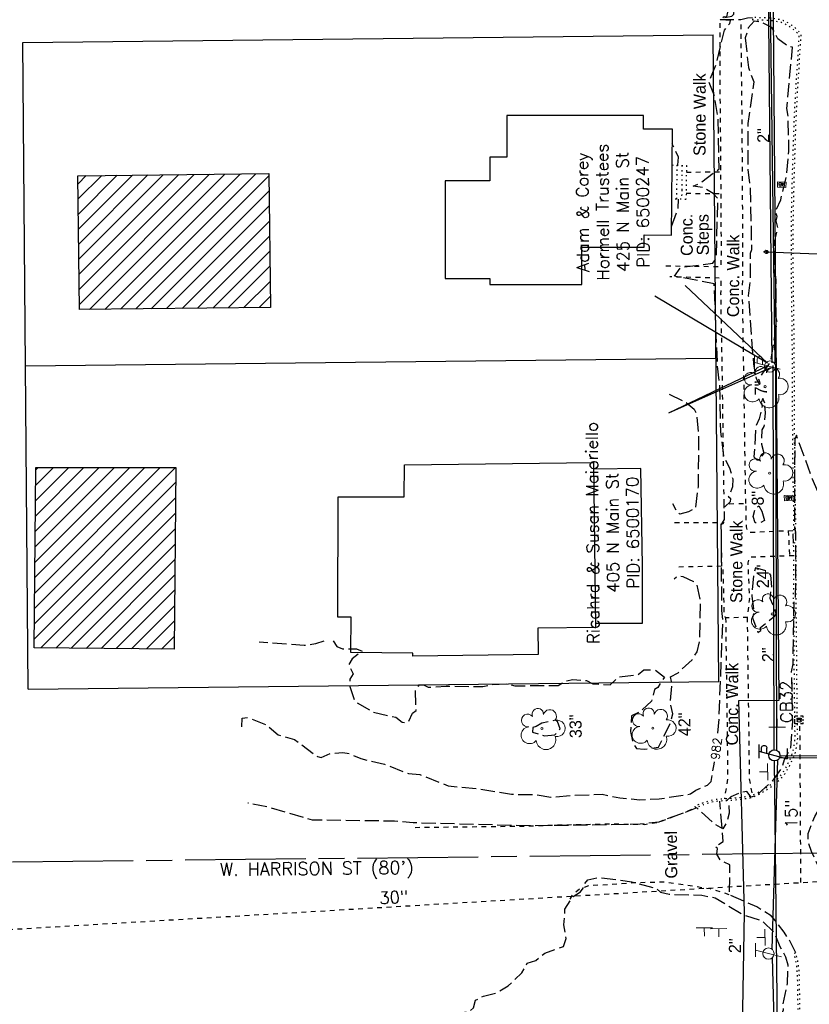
# Model space of a CAD drawing. Extents: x 2300122 to 2305194, y 360020 to 364238.
# Tile 60 of 93: x 2301605 to 2301788, y 362195 to 362423. Entities that reach past the tile are written whole.
import ezdxf
from ezdxf.enums import TextEntityAlignment as Align

# ---------------------------------------------------------------- set-up
doc = ezdxf.new("R2010")
doc.units = 0
doc.header["$LTSCALE"] = 20
doc.header["$MEASUREMENT"] = 0
doc.set_wipeout_variables(frame=1)
for name, pattern in [('CL', [2, 0.3, -0.15, 1.4, -0.15]), ('gasex', [0]), ('OhDOT_USTN1', [0.055, 0.014, -0.041]), ('OhDOT_USTN2', [0.11, 0.069, -0.041]), ('OhDOT_USTN3', [0.22, 0.165, -0.055]), ('OhDOT_USTN5', [0.11, 0.055, -0.055]), ('ohelecex', [0]), ('ohteleex', [0]), ('rowex', [0]), ('waterex', [0])]:
    doc.linetypes.add(name, pattern=pattern)
for name, color, linetype in [('BD_X_Building', 231, 'Continuous'), ('BD_X_Porch_or_Deck', 7, 'Continuous'), ('DR_X_Cells', 151, 'OhDOT_USTN2'), ('DR_X_Storm_Sewer', 151, 'OhDOT_USTN5'), ('DR_X_Text', 7, 'Continuous'), ('DT_X_Contour_Minor', 136, 'OhDOT_USTN3'), ('DT_X_Contour_Text', 7, 'Continuous'), ('DV_X_Property_Line', 7, 'Continuous'), ('PV_X_Curb', 120, 'OhDOT_USTN1'), ('PV_X_Driveway', 7, 'OhDOT_USTN5'), ('PV_X_EOP', 7, 'OhDOT_USTN3'), ('PV_X_Steps', 120, 'OhDOT_USTN1'), ('PV_X_Text', 7, 'Continuous'), ('PV_X_Walk', 120, 'OhDOT_USTN5'), ('RD_P_Cells', 7, 'Continuous'), ('RD_X_Cells', 7, 'Continuous'), ('RW_X_CL', 6, 'CL'), ('RW_X_Fee_RW', 6, 'rowex'), ('RW_X_Text', 7, 'Continuous'), ('SN_X_Public', 3, 'Continuous'), ('SV_X_Text_Name', 7, 'Continuous'), ('UT_X_Electric_Cells', 1, 'Continuous'), ('UT_X_Gas', 2, 'gasex'), ('UT_X_Gas_Text', 7, 'Continuous'), ('UT_X_Overhead_Electric', 1, 'ohelecex'), ('UT_X_Overhead_Telecom', 30, 'ohteleex'), ('UT_X_Telecom_Cells', 30, 'Continuous'), ('UT_X_Water', 133, 'waterex'), ('UT_X_Water_Cells', 133, 'Continuous'), ('VG_X_Cells', 3, 'Continuous'), ('VG_X_Text', 7, 'Continuous')]:
    doc.layers.add(name, color=color, linetype=linetype)
doc.layers.add('RD_P_Cells (Construction)', color=7, linetype='Continuous', lineweight=0)
doc.styles.add('Simplex Normal (0.14)', font='Simplex.shx')
doc.styles.add('Straight Normal (0.14) Font 30', font='font30.shx', dxfattribs={"height": 0.14})
doc.styles.add('Straight-Normal', font='font30.shx', dxfattribs={"height": 0.14})

# ---------------------------------------------------------------- blocks, each defined once
blk = doc.blocks.new('GCB-X')
at = {"layer": 'DR_X_Cells', "color": 121, "linetype": 'Continuous'}
for p, q in [((-0.0625, 0.0375), (-0.0375, 0.0375)), ((-0.0625, 0.0125), (-0.0625, 0.0375)), ((-0.0125, 0.0375), (0.0125, 0.0375)), ((0.0227, 0.0195), (0.0067, 0.0195)), ((0.0067, 0.0195), (0.0067, -0.0205)), ((0.0067, 0.0013), (0.0243, 0.0013)), ((0.0375, 0.0375), (0.0625, 0.0375)), ((0.0625, 0.0125), (0.0625, 0.0375)), ((-0.0625, -0.0375), (-0.0625, -0.0125)), ((-0.0625, -0.0375), (-0.0375, -0.0375)), ((-0.0125, -0.0375), (0.0125, -0.0375)), ((0.0067, -0.0205), (0.0243, -0.0205)), ((0.0375, -0.0375), (0.0625, -0.0375)), ((0.0625, -0.0375), (0.0625, -0.0125))]:
    blk.add_line(p, q, dxfattribs=at)
at = {"layer": 'DR_X_Cells', "color": 121, "linetype": 'Continuous', "extrusion": (0, 0, -1)}
for centre, radius, start, end in [((-0.014, 0), 0.0458, 344.81071, 15.18929), ((0.0184, 0.0074), 0.0127, 21.56032, 158.43968), ((-0.0198, 0.0101), 0.00986, 106.99872, 243.17932), ((-0.0199, -0.0096), 0.0117, 112.0547, 247.9453)]:
    blk.add_arc(centre, radius, start, end, dxfattribs=at)
at = {"layer": 'DR_X_Cells', "color": 121, "linetype": 'Continuous'}
blk.add_arc((-0.0184, -0.0073), 0.0127, 201.56032, 338.43968, dxfattribs=at)
blk = doc.blocks.new('ODOT STORM CATCH BASIN SQUARE')
blk.add_blockref('GCB-X', (0, 0))
blk = doc.blocks.new('TREE')
at = {"layer": 'VG_X_Cells', "color": 3, "linetype": 'Continuous', "lineweight": 0}
blk.add_circle((0, 0), 0.012, dxfattribs=at)
for centre, radius, start, end in [((-0.049, 0.168), 0.0658, 354.0047, 205.9741), ((-0.165, 0.093), 0.0735, 39.0625, 279.5412), ((0.091, 0.141), 0.0776, 323.83, 165.0376), ((-0.143, -0.077), 0.0987, 96.1722, 320.5737), ((0.173, 0.002), 0.0957, 259.1453, 101.4596), ((0.047, -0.13), 0.114, 184.9476, 19.4572)]:
    blk.add_arc(centre, radius, start, end, dxfattribs=at)
blk = doc.blocks.new('WSS')
at = {"layer": 'Defpoints', "color": 133, "linetype": 'Continuous', "lineweight": 30}
blk.add_point((0, 0), dxfattribs=at)
at = {"layer": 'UT_X_Water_Cells', "color": 133, "linetype": 'Continuous', "lineweight": 0}
for p, q in [((0.032, 0.106), (-0.032, 0.106)), ((0, 0.074), (0, 0.138)), ((0.02, 0.008), (0.055, -0.01))]:
    blk.add_line(p, q, dxfattribs=at)
at = {"layer": 'UT_X_Water_Cells', "color": 133, "linetype": 'Continuous', "lineweight": 0, "flags": 128}
for points in [[(-0.059, 0.045), (-0.074, 0.03), (-0.074, -0.03), (-0.059, -0.045)], [(-0.055, 0.035), (-0.041, -0.041), (-0.027, 0.035), (-0.013, -0.041), (0.001, 0.035)], [(0.045, 0.059), (0.03, 0.074), (-0.03, 0.074), (-0.045, 0.059)], [(0.059, -0.045), (0.074, -0.03), (0.074, 0.03), (0.059, 0.045)], [(-0.045, -0.059), (-0.03, -0.074), (0.03, -0.074), (0.045, -0.059)]]:
    blk.add_lwpolyline(points, dxfattribs=at)
at = {"layer": 'UT_X_Water_Cells', "color": 133, "linetype": 'Continuous', "lineweight": 0, "extrusion": (0, 0, -1)}
for centre, radius, start, end in [((-0.028, 0.02), 0.0135, 303.6324, 53.7413), ((-0.039, -0.005), 0.04, 61.3463, 118.6537), ((-0.037, -0.009), 0.0316, 235.6037, 316.3305), ((-0.044, -0.022), 0.017, 132.0642, 228.5117)]:
    blk.add_arc(centre, radius, start, end, dxfattribs=at)
blk = doc.blocks.new('MBP')
at = {"layer": 'RD_P_Cells', "color": 230, "linetype": 'Continuous', "lineweight": 13, "flags": 128}
blk.add_lwpolyline([(-0.1, 0.061), (0.1, 0.061), (0.1, -0.061), (-0.1, -0.061), (-0.1, 0.061)], close=True, dxfattribs=at)
for points in [[(-0.065, -0.04), (-0.065, 0.04), (-0.036, -0.04), (-0.008, 0.04), (-0.008, -0.04)], [(0.051, 0.003), (0.054, 0.007), (0.056, 0.009), (0.057, 0.01), (0.058, 0.012), (0.059, 0.014), (0.06, 0.016), (0.061, 0.02), (0.061, 0.022), (0.061, 0.025), (0.061, 0.029), (0.059, 0.032), (0.057, 0.034), (0.054, 0.037), (0.052, 0.038), (0.05, 0.039), (0.047, 0.04), (0.016, 0.04), (0.016, -0.04), (0.051, -0.04), (0.055, -0.037), (0.059, -0.034), (0.062, -0.029), (0.064, -0.024), (0.065, -0.018), (0.065, -0.014), (0.064, -0.01), (0.061, -0.005), (0.058, -0.001), (0.051, 0.003), (0.016, 0.003)]]:
    blk.add_lwpolyline(points, dxfattribs=at)
at = {"layer": 'RD_P_Cells (Construction)', "color": 230, "linetype": 'Continuous', "lineweight": 30}
blk.add_point((0, 0), dxfattribs=at)
blk = doc.blocks.new('ODOT MISC MAILBOX')
blk.add_blockref('MBP', (0, 0))
blk = doc.blocks.new('SGN1P_anno')
at = {"layer": 'SN_X_Public', "color": 3, "linetype": 'Continuous', "lineweight": 0}
for p, q in [((0, 0), (-0.96, 0)), ((0, 0.96), (0, -0.96))]:
    blk.add_line(p, q, dxfattribs=at)
blk = doc.blocks.new('ODOT Elec Tele Pole')
at = {"layer": 'UT_X_Electric_Cells', "linetype": 'Continuous', "lineweight": 13}
for p, q in [((0.128, 0.18), (-0.032, 0.18)), ((0.048, 0.18), (-0.032, -0.12)), ((0.04, 0.15), (0.083, 0.15)), ((0.023, 0.086), (0.083, 0.086))]:
    blk.add_line(p, q, dxfattribs=at)
at = {"layer": 'UT_X_Electric_Cells', "linetype": 'Continuous', "lineweight": 0}
blk.add_circle((0, 0), 0.065, dxfattribs=at)
at = {"layer": 'UT_X_Electric_Cells', "linetype": 'Continuous', "lineweight": 13, "extrusion": (0, 0, -1)}
blk.add_arc((-0.083, 0.118), 0.0319, 88.8767, 271.1233, dxfattribs=at)
blk = doc.blocks.new('TELP')
at = {"layer": 'UT_X_Telecom_Cells', "color": 30, "linetype": 'Continuous', "lineweight": 0}
for p, q in [((0.12, 0.15), (-0.04, 0.15)), ((0.04, 0.15), (-0.04, -0.15))]:
    blk.add_line(p, q, dxfattribs=at)
blk.add_circle((0, 0), 0.065, dxfattribs=at)
blk = doc.blocks.new('TLPW')
at = {"linetype": 'Continuous'}
for p, q in [((0.048, 0.18), (-0.04, -0.15)), ((0.128, 0.18), (-0.032, 0.18)), ((0.04, 0.15), (0.083, 0.15)), ((0.023, 0.086), (0.083, 0.086)), ((0.08, -0.15), (-0.04, -0.15))]:
    blk.add_line(p, q, dxfattribs=at)
blk.add_circle((0, 0), 0.065, dxfattribs=at)
at = {"linetype": 'Continuous', "extrusion": (0, 0, -1)}
blk.add_arc((-0.083, 0.118), 0.0319, 88.8767, 271.1233, dxfattribs=at)
blk = doc.blocks.new('ODOT ELEC TELE LIGHT POLE')
blk.add_blockref('TLPW', (0, 0))

msp = doc.modelspace()

# ---------------------------------------------------------------- hatches: boundary and pattern name
at = {"layer": 'BD_X_Building'}
h = msp.add_hatch(dxfattribs=at)
h.set_pattern_fill('ANSI31', color=256, scale=20)
h.paths.add_polyline_path([(2301663.22, 362356.64), (2301618.92, 362356.15), (2301618.57, 362387.21), (2301662.88, 362387.7)])
h = msp.add_hatch(dxfattribs=at)
h.set_pattern_fill('ANSI31', color=256, scale=20)
h.paths.add_polyline_path([(2301640.86, 362277.4), (2301608.43, 362277.7), (2301608.82, 362319.53), (2301641.26, 362319.52)])

# ---------------------------------------------------------------- linework, layer by layer
at = {"layer": 'BD_X_Building', "flags": 128}
for points in [[(2301714.15, 362386.03), (2301703.81, 362386.03), (2301703.81, 362363.35), (2301714.15, 362363.35), (2301714.15, 362361.98), (2301735.51, 362361.98), (2301735.51, 362370.63), (2301749.96, 362370.63), (2301749.96, 362373.49), (2301756.3, 362373.44), (2301756.48, 362398.02), (2301749.82, 362398.02), (2301749.81, 362401.17), (2301718.09, 362401.17), (2301718.09, 362391.5), (2301714.15, 362391.5), (2301714.15, 362386.03)], [(2301663.22, 362356.64), (2301618.92, 362356.15), (2301618.57, 362387.21), (2301662.88, 362387.7)], [(2301640.86, 362277.4), (2301608.43, 362277.7), (2301608.82, 362319.53), (2301641.26, 362319.52)], [(2301694.35, 362320.16), (2301738.22, 362320.66), (2301738.66, 362282.4), (2301725.31, 362282.25), (2301725.38, 362276.14), (2301696.26, 362275.81), (2301696.26, 362276.49), (2301681.85, 362276.64), (2301681.93, 362284.81), (2301678.84, 362284.85), (2301678.97, 362312.76), (2301694.26, 362312.71), (2301694.35, 362320.16)]]:
    msp.add_lwpolyline(points, close=True, dxfattribs=at)
at = {"layer": 'BD_X_Porch_or_Deck'}
msp.add_lwpolyline([(2301738.65, 362283.45), (2301749.58, 362283.45), (2301749.55, 362296.7), (2301749.17, 362319.31), (2301738.24, 362319.15)], dxfattribs=at)
at = {"layer": 'DR_X_Storm_Sewer', "flags": 128}
for points in [[(2301786.31, 362223.27), (2301786.09, 362260.05)], [(2301565.01, 362210.16), (2301815.37, 362224.99)]]:
    msp.add_lwpolyline(points, dxfattribs=at)
at = {"layer": 'DT_X_Contour_Minor', "flags": 128}
for points, elevation in [([(2301656.63, 362259.4), (2301656.66, 362261.4), (2301657.9, 362261.54), (2301662.24, 362259.87), (2301665.03, 362257.51), (2301668.85, 362256.44), (2301674.15, 362252.47), (2301674.98, 362252.3), (2301677.15, 362253.19), (2301680.02, 362253.44), (2301681.53, 362253.16), (2301684.22, 362252), (2301689.7, 362250.75), (2301695.29, 362248.53), (2301697.89, 362248.33), (2301704.5, 362245.71), (2301711.4, 362245), (2301719.16, 362243.74), (2301724.83, 362243.69), (2301728.32, 362243.06), (2301733.16, 362243.53), (2301740.2, 362243.73), (2301744.29, 362242.93), (2301748.92, 362242.47), (2301753.4, 362242.68), (2301760.66, 362243.82), (2301761.94, 362244.71), (2301764.61, 362245.86), (2301765.47, 362246.7), (2301766.48, 362252.38), (2301767.34, 362261.48), (2301768.2, 362284.25), (2301767.96, 362286.36), (2301767.85, 362306.31), (2301768.61, 362307.46), (2301768.61, 362310.34), (2301769.96, 362311.67), (2301770.07, 362312.25), (2301769.55, 362312.67), (2301770.54, 362315.16), (2301770.56, 362316.8), (2301769.85, 362319.36), (2301768.43, 362322.03), (2301767.73, 362327.86), (2301767.48, 362338.61), (2301766.96, 362343.32), (2301766.18, 362362.12), (2301757, 362363.88), (2301758.45, 362365.99), (2301765.86, 362366.89), (2301766.69, 362368.06), (2301767.04, 362381.93), (2301765.94, 362383.1), (2301763.59, 362384.48), (2301761.32, 362384.78), (2301763.24, 362385.68), (2301767.34, 362388.82), (2301767.11, 362400.27), (2301766.23, 362405.71), (2301764.98, 362408.95), (2301766.63, 362412.98), (2301768.55, 362420.93), (2301769.82, 362422.53), (2301769.98, 362423.2), (2301767.56, 362423.38), (2301768.51, 362424.13), (2301769.1, 362424.05), (2301769.57, 362426.25), (2301771.39, 362429.47), (2301773.12, 362430.01), (2301772.6, 362432.66), (2301772.11, 362433.12), (2301772.89, 362433.54), (2301773.43, 362434.67), (2301773.43, 362435.9), (2301780.15, 362436.23), (2301781.28, 362436.76), (2301782.7, 362436.58), (2301785.79, 362437.56), (2301787.63, 362438.49), (2301788.18, 362439.39), (2301789.07, 362445.66), (2301790.24, 362449.68), (2301790.77, 362450.38), (2301798.29, 362476.73), (2301800.19, 362469.91), (2301800.16, 362450.25), (2301800.97, 362444.86), (2301800.74, 362443.38), (2301800.98, 362442.62), (2301802.72, 362442.21), (2301804.54, 362444.22), (2301805.33, 362446.02), (2301812.8, 362454.58), (2301814.2, 362457.79), (2301817.38, 362462.69), (2301818.52, 362465.42), (2301820.98, 362469.14), (2301822.8, 362474.69), (2301817.57, 362455.6), (2301816.45, 362445.38), (2301817.68, 362438.85), (2301818.83, 362438.01), (2301820.8, 362437.45), (2301821.78, 362436.67), (2301824.4, 362436.9), (2301823.26, 362434.69), (2301822.47, 362434.31), (2301821.58, 362432.59), (2301821.55, 362431.39), (2301821.98, 362430.68), (2301822.84, 362430.19), (2301824.36, 362425.96), (2301824.38, 362423.13), (2301826.03, 362413.75), (2301826.79, 362412.94), (2301836.92, 362412.83), (2301837.61, 362413.42)], 982), ([(2301757.72, 362389.64), (2301757.91, 362391.53), (2301756.47, 362394.62)], 983), ([(2301756.31, 362375.46), (2301757.85, 362379.69), (2301757.92, 362381.75)], 983), ([(2301755.75, 362336.53), (2301759.71, 362334.64), (2301761.53, 362333.08), (2301762.05, 362332.07), (2301762.58, 362326.48), (2301762.45, 362315.02), (2301761.85, 362310.11), (2301760.25, 362309.25), (2301758.24, 362308.71), (2301757.61, 362309.08), (2301756.63, 362311.08)], 983), ([(2301839.44, 362131.3), (2301835.91, 362132.76), (2301836.23, 362135.18), (2301834.41, 362137.66), (2301833.15, 362143.44), (2301831.86, 362144.31), (2301831.64, 362145.75), (2301830.43, 362146.18), (2301829.79, 362148.61), (2301829.65, 362151.36), (2301830.87, 362152.22), (2301829.31, 362153.51), (2301829.31, 362154.12), (2301830.73, 362155.51), (2301829.55, 362156.11), (2301829.41, 362156.79), (2301828.86, 362157.17), (2301827.85, 362165.14), (2301827.29, 362166.19), (2301825.83, 362167.27), (2301824.31, 362170.56), (2301823.58, 362171.3), (2301822.52, 362171.4), (2301821.94, 362170.5), (2301820.98, 362163.94), (2301819.22, 362162.83), (2301817.85, 362162.59), (2301816.95, 362164.48), (2301816.19, 362167.51), (2301816.63, 362169.25), (2301816.44, 362170.64), (2301816.68, 362172.16), (2301816.38, 362173.21), (2301817.17, 362175.19), (2301816.71, 362177.02), (2301817.23, 362178.63), (2301817.72, 362179.12), (2301820.85, 362178.73), (2301821.2, 362179.21), (2301820.88, 362182.39), (2301822.35, 362185.57), (2301823.14, 362185.87), (2301824.58, 362185.8), (2301826.51, 362186.37), (2301827.67, 362187.19), (2301829.58, 362190), (2301830.22, 362192.9), (2301829.1, 362195.77), (2301835.59, 362202.85), (2301840.82, 362207.56), (2301839.92, 362207.74), (2301835.62, 362206.94), (2301832.33, 362207.23), (2301829.49, 362206.93), (2301827.49, 362207.17), (2301820.56, 362208.95), (2301818.03, 362209.97), (2301814.91, 362210.64), (2301813.03, 362212.54), (2301808.38, 362215.6), (2301800.26, 362218.34), (2301795, 362221.54), (2301792.45, 362223.7), (2301790.69, 362226.31), (2301788.76, 362230.44), (2301787.99, 362232.84), (2301787.98, 362234.67), (2301789.55, 362238.61), (2301791.08, 362241.28), (2301793.63, 362243.39), (2301795.48, 362245.78), (2301797.88, 362249.9), (2301799.02, 362251.24), (2301803.31, 362253.47), (2301809.97, 362253.3), (2301816.64, 362251.11), (2301818.06, 362251.21), (2301819.11, 362251.79), (2301819.3, 362252.57), (2301816.66, 362255.41), (2301812.76, 362261.38), (2301812.31, 362262.62), (2301813.63, 362263.81), (2301813.02, 362262.5), (2301813.64, 362261.47), (2301814.42, 362261.32), (2301815.56, 362262.3), (2301814.63, 362267), (2301813.45, 362268.16), (2301810.68, 362269.19), (2301810.23, 362269.88), (2301809.88, 362272.58), (2301810.17, 362272.96), (2301809.68, 362276.96), (2301809.25, 362307.53), (2301808.41, 362306.53), (2301806.99, 362306.86), (2301805.31, 362306.48), (2301802.93, 362305.24), (2301799.16, 362301.28), (2301797.44, 362300.22), (2301796.2, 362301.75), (2301793.26, 362307.02), (2301789.01, 362316.86), (2301785.25, 362327.01), (2301784.89, 362326.07), (2301784.79, 362305.43), (2301785.08, 362304.61), (2301785.01, 362288.8), (2301784.67, 362288.38), (2301784.43, 362273.98), (2301784.07, 362272.11), (2301784.33, 362260.71), (2301783.93, 362254.54), (2301782.41, 362251.75), (2301782, 362250.11), (2301779.67, 362246.81), (2301775.94, 362243.44), (2301774.8, 362243.04), (2301773.8, 362244.35), (2301772.58, 362244.21), (2301770.02, 362243.15), (2301769.11, 362242.32), (2301769.55, 362241.37), (2301769.68, 362239.35), (2301769.2, 362237.51), (2301768.22, 362235.7), (2301766.05, 362237.01), (2301762.17, 362240.56), (2301753.36, 362237.28), (2301749.03, 362236.77), (2301723.48, 362236.41), (2301696.32, 362237.11), (2301692.03, 362237.49), (2301673.03, 362237.76), (2301662.72, 362240.73), (2301657.98, 362241.68)], 981), ([(2301677.75, 362279.33), (2301678.65, 362278.02), (2301679.98, 362277.46), (2301683.24, 362277.47), (2301684.51, 362276.94), (2301682.18, 362275.19), (2301681.36, 362273.71), (2301682.41, 362271.69), (2301681.65, 362270.47), (2301681.64, 362268.74), (2301682.87, 362265.24), (2301687.17, 362262.76), (2301692.34, 362261.59), (2301693.78, 362260.48), (2301694.68, 362260.33), (2301695.32, 362260.7), (2301696.16, 362262.53), (2301697.02, 362263.16), (2301696.89, 362267.84), (2301697.82, 362269.1), (2301698.75, 362269.13), (2301699.82, 362268.56), (2301704.01, 362268.81), (2301712.49, 362268.7), (2301714.55, 362269.22), (2301718.12, 362269.35), (2301719.9, 362268.91), (2301730.02, 362268.98), (2301731.67, 362270.02), (2301733.4, 362270.33), (2301736.54, 362270.1), (2301738.03, 362269.32), (2301742.04, 362269.12), (2301744.03, 362270.95), (2301748.52, 362271.48), (2301749.83, 362272.62), (2301752.54, 362272.53), (2301754.64, 362270.88), (2301753.08, 362268.48), (2301752.35, 362268.01), (2301751.67, 362265.33), (2301748.83, 362262.78), (2301747.01, 362261.9), (2301746.81, 362258.27), (2301747.4, 362255.39), (2301748.17, 362254.39), (2301749.94, 362254.21), (2301753.27, 362254.69), (2301755.87, 362259.91), (2301756.6, 362262.4), (2301755.98, 362264.94), (2301756.41, 362269.28), (2301756.04, 362270.95), (2301757.81, 362271.92), (2301761.06, 362274.93), (2301762.22, 362276.79), (2301762.83, 362279.15), (2301763.02, 362288.55), (2301762.24, 362292.21), (2301761.45, 362293.04), (2301759.03, 362294.18), (2301757.65, 362294.29), (2301756.89, 362293.62)], 983), ([(2301675.64, 362279.27), (2301673.71, 362278.61), (2301671.06, 362278.23), (2301660.59, 362279.01)], 983), ([(2301680.6, 362178.28), (2301677.89, 362178.82), (2301679.3, 362183.39), (2301680.17, 362184.92), (2301682.34, 362185.5), (2301684.26, 362185.31), (2301688.45, 362186.06), (2301689.38, 362186.51), (2301689.95, 362187.69), (2301689.89, 362188.54), (2301689.12, 362189.82), (2301690.2, 362190.55), (2301691, 362190.43), (2301692.86, 362192.1), (2301707.12, 362192.96), (2301709.48, 362193.4), (2301710.38, 362194.24), (2301710.84, 362195.97), (2301712.7, 362196.92), (2301715.51, 362197.65), (2301718.36, 362199.28), (2301721.58, 362202.32), (2301722.83, 362204.54), (2301724.83, 362205.17), (2301726.88, 362206.9), (2301731.22, 362208.45), (2301731.86, 362210.26), (2301731.32, 362213.42), (2301731.57, 362217.12), (2301733.46, 362220.03), (2301735.21, 362221.13), (2301735.78, 362221.94), (2301735.74, 362222.55), (2301736.87, 362223.92), (2301739.59, 362224.44), (2301747.08, 362223.44), (2301752.84, 362221.86), (2301753.71, 362221.01), (2301755.74, 362220.57), (2301763.34, 362220.32), (2301766.42, 362219.72), (2301773.11, 362215.73), (2301777.12, 362214.49), (2301780.16, 362211.65), (2301781.42, 362208.45), (2301782.77, 362206.05), (2301783.28, 362204.16), (2301783.1, 362199.89), (2301782.11, 362195.04), (2301782.22, 362193.68), (2301781.81, 362192.76), (2301781.31, 362187.22), (2301781.48, 362186.1), (2301780.28, 362177.53), (2301779.49, 362175.27), (2301778.39, 362175.63), (2301776.53, 362176.9), (2301773.5, 362177.49), (2301772.29, 362178.39), (2301771.17, 362178.39), (2301771.26, 362171.53), (2301772.95, 362169.74), (2301776.5, 362170.01), (2301777.16, 362168.47), (2301778.62, 362159.37), (2301778.4, 362158.84), (2301773.67, 362156.61), (2301772.92, 362153.27), (2301773.07, 362152.75), (2301774.22, 362153.73), (2301776.27, 362153.97), (2301777.31, 362152.8), (2301777.8, 362151.35), (2301777.67, 362149.17), (2301776.65, 362146.77), (2301775.96, 362146.96), (2301772.95, 362150.87), (2301769.99, 362152.07), (2301767.75, 362155.2), (2301763.96, 362161.55), (2301762.52, 362162.6), (2301761.19, 362162.94), (2301758.87, 362161.33), (2301758.3, 362159.23)], 981)]:
    msp.add_lwpolyline(points, dxfattribs=dict(at, elevation=elevation))
for points, elevation in [([(2301773.4, 362419.19), (2301774.15, 362412.29), (2301775.37, 362408.97), (2301774.01, 362399.32), (2301773.97, 362388.61), (2301774.53, 362384.44), (2301774.86, 362370.02), (2301774.53, 362369.17), (2301774.52, 362363.07), (2301774.1, 362359.35), (2301775.3, 362343.6), (2301775.92, 362340.17), (2301776.69, 362338.79), (2301776.85, 362339.15), (2301776.55, 362339.95), (2301779.28, 362344.09), (2301780.83, 362353.2), (2301780.58, 362354.33), (2301780.55, 362363.08), (2301780.14, 362366.02), (2301780.19, 362371.76), (2301780.96, 362375.08), (2301780.56, 362376.74), (2301780.79, 362377.71), (2301780.38, 362378.85), (2301781.62, 362381.65), (2301782.97, 362387.14), (2301783.52, 362392.91), (2301783.37, 362401.02), (2301783.07, 362402.83), (2301784.35, 362417.02), (2301783.32, 362417.16), (2301780.98, 362418.98), (2301779.58, 362421.62), (2301777.24, 362422.76), (2301775.45, 362423.06), (2301774.11, 362421.47), (2301773.4, 362419.19)], 982), ([(2301777.91, 362334.46), (2301777.5, 362335.5), (2301777.1, 362334.59), (2301777.34, 362333.87), (2301776.61, 362330.82), (2301775.88, 362329.15), (2301775.39, 362321.97), (2301776.09, 362321.3), (2301776.63, 362321.3), (2301777.77, 362322.79), (2301777.23, 362324.88), (2301777.29, 362328.26), (2301777.79, 362329.02), (2301778.08, 362332.23), (2301777.91, 362334.46)], 982), ([(2301777.21, 362309.43), (2301777.9, 362307.21), (2301776.87, 362306.7), (2301775.68, 362306.67), (2301775.25, 362308.16), (2301775.67, 362309.91), (2301776.52, 362310.63), (2301777.21, 362309.43)], 982), ([(2301779.88, 362287.57), (2301779.15, 362289.18), (2301779.53, 362291.86), (2301779.37, 362294.55), (2301778.65, 362295.43), (2301775.76, 362296.26), (2301775.38, 362295.15), (2301774.91, 362289.71), (2301775.4, 362286.02), (2301775.06, 362284.68), (2301776.31, 362281.27), (2301777.03, 362281.73), (2301776.97, 362282.44), (2301780.27, 362285.11), (2301780.57, 362285.69), (2301779.88, 362287.57)], 982), ([(2301724.92, 362259.43), (2301724.1, 362259.24), (2301724.03, 362258.16), (2301726.83, 362257.28), (2301729.24, 362257.49), (2301730.43, 362258.93), (2301729.8, 362260.61), (2301729.26, 362260.9), (2301726.23, 362260.27), (2301724.92, 362259.43)], 983)]:
    msp.add_lwpolyline(points, close=True, dxfattribs=dict(at, elevation=elevation))
at = {"layer": 'DV_X_Property_Line', "flags": 128}
for points in [[(2301607.05, 362268.12), (2301605.79, 362418.12)], [(2301606.42, 362343.12), (2301766.61, 362344.86)]]:
    msp.add_lwpolyline(points, dxfattribs=at)
at = {"layer": 'PV_X_Curb', "flags": 128}
msp.add_lwpolyline([(2301775.07, 362423.36), (2301775.67, 362423.37), (2301777.83, 362423.34), (2301779.3, 362423.26), (2301781.21, 362422.95), (2301781.54, 362422.91), (2301781.98, 362422.75), (2301782.1, 362422.7), (2301782.55, 362422.48), (2301783.28, 362422.13), (2301783.93, 362421.68), (2301784.63, 362421.1), (2301785.4, 362420.39), (2301785.81, 362419.96), (2301785.83, 362419.92), (2301785.84, 362419.81), (2301785.86, 362419.58), (2301785.82, 362418.99), (2301785.55, 362414.71), (2301785.02, 362406.34), (2301784.97, 362405.34), (2301784.83, 362402.78), (2301784.72, 362400.52), (2301784.65, 362398.73), (2301784.49, 362393.73), (2301784.32, 362388.53), (2301784.3, 362388.11), (2301784.07, 362378.11), (2301784.02, 362376.94), (2301784.02, 362375.31), (2301784.02, 362373.89), (2301784.05, 362363.89), (2301784.06, 362363.17), (2301784.2, 362353.17), (2301784.22, 362351.63), (2301784.29, 362341.63), (2301784.3, 362331.64), (2301784.34, 362327.36), (2301784.44, 362317.35), (2301784.61, 362307.83), (2301784.59, 362305.25), (2301784.59, 362304.44), (2301784.44, 362303.96), (2301784.92, 362303.81), (2301785.09, 362304.37), (2301785.09, 362305.25), (2301785.11, 362307.83), (2301784.94, 362317.36), (2301784.84, 362327.36), (2301784.8, 362331.64), (2301784.79, 362341.64), (2301784.72, 362351.64), (2301784.7, 362353.18), (2301784.56, 362363.18), (2301784.55, 362363.89), (2301784.52, 362373.89), (2301784.52, 362375.31), (2301784.52, 362376.93), (2301784.57, 362378.1), (2301784.8, 362388.09), (2301784.82, 362388.52), (2301784.99, 362393.72), (2301785.15, 362398.71), (2301785.22, 362400.49), (2301785.32, 362402.75), (2301785.47, 362405.31), (2301785.52, 362406.31), (2301786.04, 362414.68), (2301786.32, 362418.96), (2301786.36, 362419.58), (2301786.34, 362419.85), (2301786.31, 362420.08), (2301786.21, 362420.26), (2301785.76, 362420.75), (2301784.96, 362421.48), (2301784.24, 362422.08), (2301783.53, 362422.57), (2301782.77, 362422.93), (2301782.3, 362423.16), (2301782.16, 362423.22), (2301781.66, 362423.39), (2301781.28, 362423.44), (2301779.35, 362423.76), (2301777.85, 362423.84), (2301775.67, 362423.87), (2301775.07, 362423.86), (2301775.07, 362423.36)], close=True, dxfattribs=at)
for points in [[(2301785.42, 362260.05), (2301785.43, 362258.72), (2301785.46, 362257.55), (2301785.5, 362256.73), (2301785.23, 362254.74), (2301784.87, 362253.17), (2301784.47, 362252.09), (2301783.44, 362249.97), (2301782.55, 362248.46), (2301781.25, 362246.88), (2301779.69, 362245.64), (2301777.88, 362244.42), (2301776.02, 362243.42), (2301775.32, 362243.11), (2301774.48, 362242.83), (2301771.14, 362242.38), (2301768.98, 362242.25), (2301768.44, 362242.22), (2301768.19, 362242.2), (2301767.11, 362242.14), (2301766.18, 362242.03), (2301765.13, 362241.74), (2301763.71, 362241.28), (2301761.9, 362240.57), (2301761.72, 362241.03), (2301763.54, 362241.75), (2301764.99, 362242.21), (2301766.08, 362242.52), (2301767.07, 362242.64), (2301768.17, 362242.7), (2301768.42, 362242.71), (2301768.95, 362242.75), (2301771.09, 362242.88), (2301774.37, 362243.32), (2301775.14, 362243.58), (2301775.8, 362243.87), (2301777.62, 362244.85), (2301779.39, 362246.04), (2301780.89, 362247.24), (2301782.14, 362248.75), (2301782.99, 362250.2), (2301784.01, 362252.28), (2301784.39, 362253.31), (2301784.73, 362254.83), (2301784.99, 362256.76), (2301784.96, 362257.53), (2301784.93, 362258.71), (2301784.91, 362261.96), (2301784.86, 362265.71), (2301784.78, 362272.2), (2301784.73, 362281.52), (2301784.61, 362288.29), (2301784.64, 362291.38), (2301784.64, 362294.89), (2301784.64, 362299.63), (2301784.63, 362301.62), (2301784.5, 362301.97), (2301784.96, 362302.15), (2301785.13, 362301.72), (2301785.14, 362299.63), (2301785.14, 362294.89), (2301785.14, 362291.38), (2301785.11, 362288.29), (2301785.23, 362281.52), (2301785.28, 362272.21), (2301785.36, 362265.72), (2301785.41, 362261.97), (2301785.41, 362261.86)], [(2301787.42, 362048.74), (2301787.39, 362050.83), (2301787.31, 362056.44), (2301787.21, 362063.61), (2301787.09, 362071.49), (2301787.09, 362071.8), (2301786.99, 362079.67), (2301786.98, 362080.1), (2301786.94, 362083.15), (2301786.95, 362083.39), (2301786.88, 362087.02), (2301786.81, 362093.1), (2301786.8, 362099.82), (2301786.79, 362104.38), (2301786.73, 362112.5), (2301786.65, 362120.61), (2301786.62, 362124.76), (2301786.55, 362132.88), (2301786.54, 362133.86), (2301786.49, 362139.76), (2301786.41, 362147.23), (2301786.34, 362154.79), (2301786.32, 362157.65), (2301786.27, 362164.65), (2301786.31, 362171.18), (2301786.28, 362172.56), (2301786.19, 362176.03), (2301786.15, 362177.64), (2301786.15, 362185.76), (2301786.12, 362187.81), (2301786.06, 362195.93), (2301786.04, 362196.6), (2301785.97, 362201.38), (2301785.86, 362203.19), (2301785.64, 362204.87), (2301785.14, 362206.93), (2301784.66, 362206.82), (2301785.14, 362204.78), (2301785.37, 362203.14), (2301785.47, 362201.36), (2301785.54, 362196.59), (2301785.56, 362195.92), (2301785.62, 362187.81), (2301785.65, 362185.76), (2301785.65, 362177.64), (2301785.69, 362176.02), (2301785.78, 362172.55), (2301785.81, 362171.17), (2301785.77, 362164.65), (2301785.82, 362157.65), (2301785.84, 362154.79), (2301785.91, 362147.23), (2301785.99, 362139.76), (2301786.04, 362133.86), (2301786.05, 362132.87), (2301786.12, 362124.75), (2301786.15, 362120.61), (2301786.23, 362112.49), (2301786.29, 362104.38), (2301786.3, 362099.82), (2301786.31, 362093.1), (2301786.38, 362087.01), (2301786.45, 362083.41), (2301786.44, 362083.16), (2301786.48, 362080.09), (2301786.49, 362079.66), (2301786.59, 362071.79), (2301786.59, 362071.48), (2301786.71, 362063.6), (2301786.81, 362056.44), (2301786.89, 362050.82), (2301786.95, 362045.63), (2301786.83, 362043.68), (2301786.79, 362043.18), (2301786.65, 362041.57), (2301786.37, 362039.85), (2301786.13, 362039.04), (2301785.93, 362038.71), (2301785.2, 362038), (2301784.19, 362037.35), (2301783.01, 362036.8), (2301782.01, 362036.51), (2301780.65, 362036.28), (2301779.29, 362036.22), (2301776.97, 362036.23), (2301775.71, 362036.2), (2301770.67, 362036.21), (2301770.67, 362035.71), (2301775.72, 362035.7), (2301776.98, 362035.73), (2301779.3, 362035.72), (2301780.7, 362035.79), (2301782.12, 362036.02), (2301783.18, 362036.33), (2301784.43, 362036.91), (2301785.51, 362037.6), (2301786.33, 362038.39), (2301786.59, 362038.84), (2301786.86, 362039.73), (2301787.15, 362041.51), (2301787.29, 362043.14), (2301787.32, 362043.65), (2301787.45, 362045.62), (2301787.44, 362046.62)]]:
    msp.add_lwpolyline(points, dxfattribs=at)
at = {"layer": 'PV_X_Driveway', "flags": 128}
for points in [[(2301696.81, 362236.07), (2301721.37, 362236.35), (2301728.33, 362236.6), (2301742.27, 362236.89), (2301750.13, 362236.76), (2301753.37, 362237.26), (2301761.9, 362240.57)], [(2301769.7, 362220.45), (2301765.37, 362221.78), (2301762, 362222.27), (2301757.87, 362222.86), (2301754.47, 362223.35), (2301747.77, 362223.18), (2301737.03, 362222.48), (2301735.08, 362221.83), (2301733.25, 362220.38), (2301732.39, 362218.86)]]:
    msp.add_lwpolyline(points, dxfattribs=at)
at = {"layer": 'PV_X_EOP', "flags": 128}
for points in [[(2301775.07, 362423.86), (2301773.89, 362423.76), (2301772.38, 362423.36), (2301767.55, 362423.39), (2301768.45, 362423.9), (2301770.3, 362424.2), (2301770.75, 362424.69), (2301771.07, 362430.09), (2301771.32, 362431.85), (2301771.63, 362432.49), (2301772.05, 362433.05), (2301772.81, 362433.37), (2301773.86, 362433.81), (2301774.37, 362434.02), (2301774.67, 362436.07)], [(2301784.44, 362303.96), (2301784.5, 362301.97)], [(2301785.14, 362206.93), (2301783.92, 362209.47), (2301782.43, 362211.72), (2301780.63, 362214.14), (2301779.41, 362215.56), (2301776.1, 362217.61), (2301769.7, 362220.45), (2301769.85, 362227.39), (2301767.72, 362228.38), (2301766.83, 362229.87), (2301766.96, 362231.13), (2301766.44, 362231.63), (2301768.3, 362232.81), (2301767.48, 362242.16)]]:
    msp.add_lwpolyline(points, dxfattribs=at)
at = {"layer": 'PV_X_Steps'}
for points in [[(2301756.42, 362389.7), (2301759.75, 362389.56), (2301759.65, 362381.72), (2301756.36, 362381.79)], [(2301757.51, 362381.76), (2301757.61, 362389.65)], [(2301758.7, 362389.6), (2301758.71, 362387.44), (2301758.67, 362383.93), (2301758.63, 362381.74)]]:
    msp.add_lwpolyline(points, dxfattribs=at)
at = {"layer": 'PV_X_Walk', "flags": 128}
for points in [[(2301755.01, 362366.31), (2301767.83, 362366.14), (2301767.87, 362369.79), (2301767.81, 362379.75), (2301767.74, 362389.75), (2301767.68, 362399.24), (2301767.57, 362409.23), (2301767.6, 362419.21), (2301767.59, 362423.39)], [(2301773.51, 362311.19), (2301773.37, 362321.18), (2301773.22, 362331.18), (2301773.08, 362341.11), (2301772.91, 362351.11), (2301772.77, 362359.82), (2301772.87, 362369.74), (2301772.8, 362379.78), (2301772.74, 362389.78), (2301772.68, 362399.27), (2301772.57, 362409.28), (2301772.46, 362419.28), (2301772.42, 362423.38)], [(2301759.73, 362388.04), (2301767.75, 362388.13)], [(2301759.67, 362383.13), (2301767.78, 362383.07)], [(2301768.51, 362311.11), (2301768.37, 362321.11), (2301768.22, 362331.11), (2301768.08, 362341.03), (2301767.91, 362351.03), (2301767.77, 362359.74), (2301767.81, 362363.47), (2301755.88, 362363.73)], [(2301757.02, 362306.74), (2301767, 362306.79), (2301767.72, 362306.8), (2301767.73, 362306.35), (2301768.3, 362306.54), (2301768.64, 362306.98), (2301768.51, 362311.11), (2301773.51, 362311.19), (2301773.59, 362305.75), (2301773.8, 362305.08), (2301774.18, 362304.6), (2301774.48, 362304.49), (2301783.36, 362304.92), (2301783.37, 362304.88), (2301784.59, 362304.95)], [(2301767.73, 362306.35), (2301767.91, 362296.8), (2301767.91, 362296.62)], [(2301783.37, 362304.88), (2301783.67, 362299.03)], [(2301784.64, 362299.02), (2301783.67, 362299.02), (2301783.67, 362299.03), (2301774.28, 362298.68), (2301773.99, 362297.43), (2301774.35, 362289.15), (2301773.84, 362284.73), (2301768.84, 362284.66), (2301768.55, 362285.3), (2301768.3, 362295.29), (2301768.27, 362296.63), (2301767.91, 362296.62), (2301757.93, 362296.44), (2301757.18, 362296.43)], [(2301768.84, 362284.66), (2301768.97, 362274.66), (2301769.11, 362264.66), (2301769.24, 362254.82), (2301769.32, 362247.41), (2301768.55, 362242.72)], [(2301773.84, 362284.73), (2301773.97, 362274.73), (2301774.11, 362264.73), (2301774.24, 362254.89), (2301774.32, 362247.46), (2301775.02, 362243.54)]]:
    msp.add_lwpolyline(points, dxfattribs=at)
at = {"layer": 'RW_X_CL'}
msp.add_lwpolyline([(2301514.43, 362227.11), (2304426.15, 362258.77, 0.409017), (2304672.44, 362506.03), (2304681.71, 363848.88)], format="xyb", dxfattribs=at)
at = {"layer": 'RW_X_Fee_RW', "flags": 128}
for points in [[(2301605.79, 362418.12), (2301765.98, 362419.86)], [(2301767.24, 362269.86), (2301765.98, 362419.86)], [(2301607.05, 362268.12), (2301767.24, 362269.86)]]:
    msp.add_lwpolyline(points, dxfattribs=at)
at = {"layer": 'UT_X_Gas', "flags": 128}
msp.add_lwpolyline([(2301786.46, 360800.71), (2301783.63, 361136.44), (2301784.02, 361143.61), (2301784.48, 361163.63), (2301784.75, 361199.89), (2301783.93, 361340.84), (2301782.25, 361414.15), (2301781.91, 361479.56), (2301779.96, 361510.8), (2301778.46, 361553.41), (2301777.37, 361599.67), (2301776.66, 361652.8), (2301775.71, 361756.61), (2301773.99, 361889.38), (2301774.09, 361989.44), (2301773.4, 362075.74), (2301772.37, 362166.93), (2301773.24, 362216.32), (2301771.88, 362265.5), (2301781.28, 362265.58), (2301779.78, 362443.22), (2301826.67, 362574.68)], dxfattribs=at)
at = {"layer": 'UT_X_Overhead_Electric', "flags": 128}
for points in [[(2301779.62, 362343.79), (2301778.7, 362438.83)], [(2301755.65, 362332.21), (2301778.87, 362343.27)]]:
    msp.add_lwpolyline(points, dxfattribs=at)
at = {"layer": 'UT_X_Overhead_Electric', "linetype": 'Continuous', "flags": 128}
for points in [[(2301778.57, 362343.72), (2301752.42, 362359.25)], [(2301781.34, 362252.23), (2301879.7, 362252.66)]]:
    msp.add_lwpolyline(points, dxfattribs=at)
at = {"layer": 'UT_X_Overhead_Electric', "elevation": 979.35, "flags": 128}
for points in [[(2301780.07, 362254.06), (2301779.84, 362343.19)], [(2301781.85, 362100.41), (2301780.19, 362251.46)]]:
    msp.add_lwpolyline(points, dxfattribs=at)
at = {"layer": 'UT_X_Overhead_Telecom', "flags": 128}
for points in [[(2301780.33, 362343.75), (2301779.13, 362438.87)], [(2301755.65, 362332.21), (2301779.31, 362342.72)], [(2301780.69, 362253.95), (2301780.52, 362343.02)], [(2301782.47, 362100.25), (2301779.69, 362205.86)]]:
    msp.add_lwpolyline(points, dxfattribs=at)
at = {"layer": 'UT_X_Overhead_Telecom', "linetype": 'Continuous', "flags": 128}
for points in [[(2301778.57, 362343.72), (2301759.44, 362361.78)], [(2301781.45, 362252.67), (2301879.6, 362252.99)], [(2301780.89, 362251.69), (2301779.6, 362207.82)]]:
    msp.add_lwpolyline(points, dxfattribs=at)
at = {"layer": 'UT_X_Water'}
msp.add_lwpolyline([(2301778.33, 362369.53), (2301809.68, 362368.35)], dxfattribs=at)

# ---------------------------------------------------------------- block references
at = {"layer": 'DR_X_Cells', "xscale": 14.5, "yscale": 26, "zscale": 20, "rotation": 90.29388335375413}
msp.add_blockref('ODOT STORM CATCH BASIN SQUARE', (2301785.89, 362260.96), dxfattribs=at)
at = {"layer": 'RD_X_Cells'}
for p, xscale, yscale, zscale, rotation in [((2301781.86, 362385.14), 10.00000000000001, 10.00000000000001, 10.00000000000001, 178.6366518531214), ((2301783.47, 362312.45), 10.00000000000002, 10.00000000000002, 10.00000000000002, 180.9977176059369)]:
    msp.add_blockref('ODOT MISC MAILBOX', p, dxfattribs=dict(at, xscale=xscale, yscale=yscale, zscale=zscale, rotation=rotation))
at = {"layer": 'SN_X_Public'}
for p, xscale, yscale, zscale, rotation in [((2301780.78, 362259.28), 1.999999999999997, 1.999999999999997, 1.999999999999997, 270.2938833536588), ((2301778.59, 362248.94), 1.999999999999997, 1.999999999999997, 1.999999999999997, 0.4828923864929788), ((2301763.9, 362212.75), 1.999999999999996, 1.999999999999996, 1.999999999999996, 90.62286397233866), ((2301767.23, 362212.57), 1.999999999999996, 1.999999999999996, 1.999999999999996, 90.62286397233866), ((2301777.97, 362210.55), 1.999999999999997, 1.999999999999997, 1.999999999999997, 0.4827777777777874)]:
    msp.add_blockref('SGN1P_anno', p, dxfattribs=dict(at, xscale=xscale, yscale=yscale, zscale=zscale, rotation=rotation))
at = {"layer": 'UT_X_Electric_Cells', "rotation": 90}
for name, p, xscale, yscale, zscale in [('ODOT Elec Tele Pole', (2301779.13, 362342.95), 20.00000000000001, 20.00000000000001, 20.00000000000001), ('ODOT ELEC TELE LIGHT POLE', (2301780.16, 362252.76), 20, 20, 20)]:
    msp.add_blockref(name, p, dxfattribs=dict(at, xscale=xscale, yscale=yscale, zscale=zscale))
at = {"layer": 'UT_X_Telecom_Cells', "color": 30, "linetype": 'Continuous', "lineweight": 0, "xscale": 20, "yscale": 20, "zscale": 20, "rotation": 90}
msp.add_blockref('TELP', (2301778.79, 362206.8), dxfattribs=at)
at = {"layer": 'UT_X_Water_Cells', "xscale": 5, "yscale": 5, "zscale": 5, "rotation": 87.83949903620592}
msp.add_blockref('WSS', (2301778.33, 362369.53), dxfattribs=at)
at = {"layer": 'VG_X_Cells', "xscale": 20, "yscale": 20, "zscale": 20}
for p in [(2301777.99, 362338.28), (2301779.07, 362318.24), (2301779.66, 362285.56), (2301726.23, 362258.99), (2301751.97, 362259.07)]:
    msp.add_blockref('TREE', p, dxfattribs=at)

# ---------------------------------------------------------------- texts
at = {"layer": 'DR_X_Text', "char_height": 2.8, "attachment_point": 5, "style": 'Simplex Normal (0.14)'}
for s, insert, rotation in [('CB32', (2301782.93, 362265.2), 90.7255), ('15"', (2301784.05, 362239.19), 90.3551), ('30"', (2301691.83, 362219.87), 3.3901)]:
    msp.add_mtext(s, dxfattribs=dict(at, insert=insert, rotation=rotation))
at = {"layer": 'PV_X_Text', "char_height": 2.8, "attachment_point": 5, "style": 'Straight-Normal'}
for s, insert, rotation in [('Stone Walk', (2301762.83, 362401.37), 89.8547), ('Conc. Walk', (2301770.61, 362363.97), 89.8547), ('Stone Walk', (2301771.36, 362297.67), 89.8547), ('Conc. Walk', (2301770.36, 362264.64), 89.8547), ('Gravel', (2301756.21, 362229.71), 90.4829)]:
    msp.add_mtext(s, dxfattribs=dict(at, insert=insert, rotation=rotation))
at = {"layer": 'PV_X_Text', "insert": (2301762.08, 362373.51), "char_height": 2.8, "width": 26.6038, "attachment_point": 5, "rotation": 90.4829, "line_spacing_factor": 0.8, "style": 'Straight-Normal'}
msp.add_mtext('Conc.\\PSteps', dxfattribs=at)
at = {"layer": 'RW_X_Text', "style": 'Simplex Normal (0.14)'}
msp.add_text("W. HARRISON ST (80')", height=3, rotation=0.6229, dxfattribs=at).set_placement((2301673.99, 362226.53), align=Align.MIDDLE_CENTER)
at = {"layer": 'SV_X_Text_Name', "char_height": 2.8, "width": 77.9146, "attachment_point": 5, "rotation": 90.4829, "style": 'Simplex Normal (0.14)'}
for s, insert in [('Adam & Corey\\PHormell Trustees\\P425 N Main St\\P\\pxqc;PID: 6500247', (2301742.64, 362378.79)), ('Ricahrd & Susan Maioriello\\P405 N Main St\\P\\pxqc;PID: 6500170', (2301742.64, 362304.39))]:
    msp.add_mtext(s, dxfattribs=dict(at, insert=insert))
at = {"layer": 'UT_X_Gas_Text', "style": 'Straight Normal (0.14) Font 30'}
for rotation, p in [(90.4829, (2301777.59, 362396.53)), (90.4829, (2301778.7, 362276.1)), (88.9863, (2301771.01, 362208.59))]:
    msp.add_text('2"', height=2.8, rotation=rotation, dxfattribs=at).set_placement(p, align=Align.MIDDLE_CENTER)
at = {"layer": 'VG_X_Text', "style": 'Straight Normal (0.14) Font 30'}
for s, rotation, p in [('7"', 90.0409, (2301777.02, 362337.95)), ('8"', 90.6073, (2301776.28, 362312.41)), ('24"', 90.4829, (2301777.47, 362294.28)), ('33"', 90.7754, (2301734.03, 362259.51)), ('42"', 90.7754, (2301759.29, 362259.96))]:
    msp.add_text(s, height=2.8, rotation=rotation, dxfattribs=at).set_placement(p, align=Align.MIDDLE_CENTER)

# ---------------------------------------------------------------- next in the draw order: wipeouts: each hides what was drawn before it
msp.add_wipeout([(2301767.56, 362251.13), (2301768.26, 362257.24), (2301765.78, 362257.52), (2301765.07, 362251.42)]).dxf.layer = 'DT_X_Contour_Text'

# ---------------------------------------------------------------- next in the draw order: texts
at = {"layer": 'DT_X_Contour_Text', "style": 'Simplex Normal (0.14)'}
msp.add_text('982', height=2, rotation=83.4354, dxfattribs=at).set_placement((2301766.67, 362254.33), align=Align.MIDDLE_CENTER)

doc.saveas('drawing.dxf')
